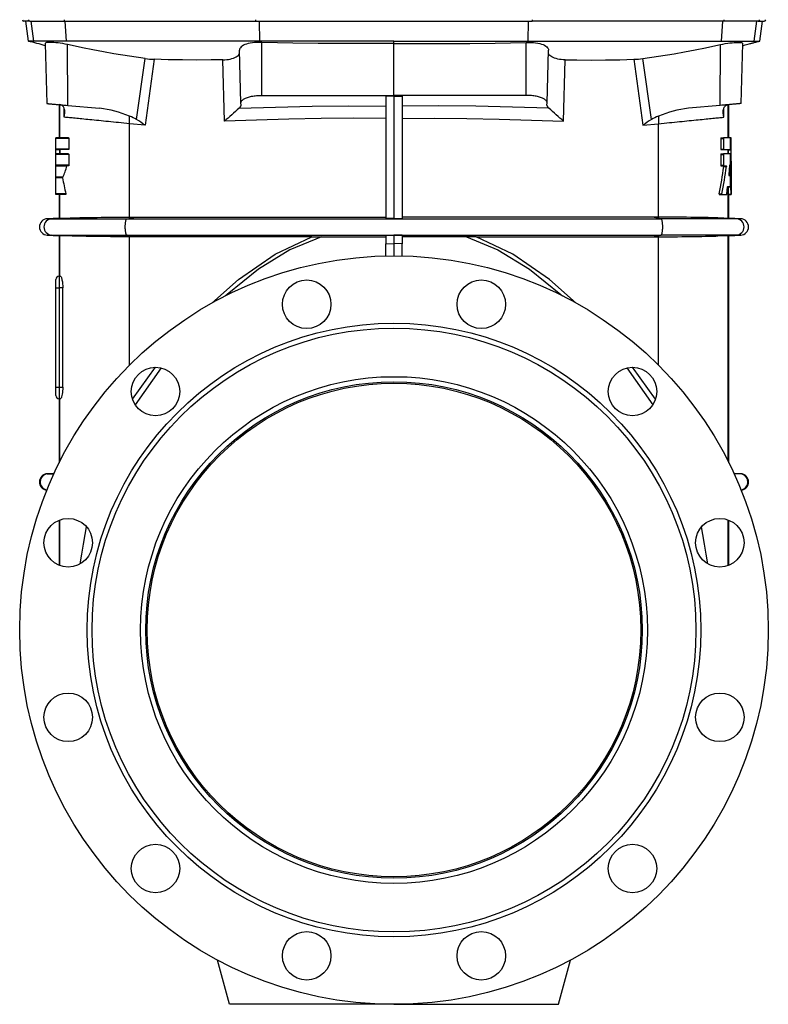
# Model space of a CAD drawing. Extents: x 58 to 859, y -276 to 1179.
# Tile 3 of 4: x 404 to 859, y 245 to 844. Entities that reach past the tile are written whole.
import ezdxf

# ---------------------------------------------------------------- set-up
doc = ezdxf.new("R2010")
doc.units = 0
doc.layers.get('0').update_dxf_attribs({"linetype": 'CONTINUOUS'})

msp = doc.modelspace()

# ---------------------------------------------------------------- linework, layer by layer
at = {"color": 7, "linetype": 'CONTINUOUS'}
for p, q in [((410.45, 842.58), (406.88, 842.58)), ((407.77, 842.58), (409.46, 830.58)), ((410.45, 842.58), (431.71, 842.58)), ((431.71, 842.58), (547.71, 842.58)), ((547.71, 842.58), (715.84, 842.58)), ((831.83, 842.58), (715.84, 842.58)), ((853.09, 842.58), (831.83, 842.58)), ((853.09, 842.58), (856.67, 842.58)), ((854.08, 830.58), (855.77, 842.58)), ((409.46, 830.58), (409.65, 830.53)), ((412.94, 830.58), (412.94, 830.58)), ((419.81, 829.14), (420.77, 792.58)), ((631.77, 797.58), (631.77, 829.18)), ((842.78, 792.58), (843.73, 829.14)), ((850.61, 830.58), (850.61, 830.58)), ((854.08, 830.58), (853.89, 830.53)), ((538.76, 792.93), (537.91, 825.1)), ((724.79, 792.93), (725.63, 825.1)), ((551.43, 797.58), (631.77, 797.58)), ((631.77, 797.14), (626.77, 797.14)), ((626.77, 797.14), (626.77, 722.64)), ((712.12, 797.58), (631.77, 797.58)), ((631.77, 797.58), (631.77, 797.14)), ((631.77, 797.14), (636.77, 797.14)), ((631.77, 797.14), (631.77, 722.63)), ((636.77, 797.14), (636.77, 722.64)), ((428.27, 791.93), (428.27, 771.78)), ((433.43, 791.48), (452.82, 789.78)), ((538.79, 791.63), (538.76, 792.93)), ((724.75, 791.63), (724.79, 792.93)), ((830.11, 791.48), (810.73, 789.78)), ((835.27, 771.78), (835.27, 791.93)), ((426.27, 771.42), (426.27, 771.78)), ((433.94, 771.78), (426.27, 771.78)), ((426.27, 764.94), (426.27, 771.42)), ((434.11, 771.42), (434.11, 764.94)), ((830.33, 771.42), (830.33, 764.94)), ((830.49, 771.78), (832.11, 771.78)), ((831.96, 771.42), (831.96, 764.94)), ((836.31, 771.78), (832.11, 771.78)), ((836.6, 771.78), (836.31, 771.78)), ((426.27, 764.58), (426.27, 764.94)), ((433.94, 764.58), (426.27, 764.58)), ((426.27, 764.36), (426.27, 764.58)), ((426.27, 761.93), (426.27, 764.36)), ((433.94, 761.93), (426.27, 761.93)), ((426.27, 761.57), (426.27, 761.93)), ((426.27, 755.09), (426.27, 761.57)), ((428.64, 764.36), (428.59, 761.93)), ((434.11, 761.57), (434.11, 755.09)), ((830.33, 761.57), (830.33, 755.09)), ((830.49, 764.58), (832.11, 764.58)), ((830.49, 761.93), (832.11, 761.93)), ((831.96, 761.57), (831.96, 755.09)), ((832.11, 764.58), (836.31, 764.58)), ((836.29, 761.93), (832.11, 761.93)), ((834.91, 764.36), (834.95, 761.93)), ((836.31, 764.58), (836.39, 764.58)), ((836.31, 761.7), (836.31, 761.71)), ((426.27, 754.73), (426.27, 755.09)), ((433.94, 754.73), (426.27, 754.73)), ((426.27, 754.54), (426.27, 754.73)), ((426.27, 747.93), (426.27, 754.54)), ((830.49, 754.73), (832.11, 754.73)), ((832.11, 754.73), (833.67, 754.73)), ((835.35, 748.92), (836.06, 748.92)), ((836.77, 748.86), (836.77, 748.64)), ((836.77, 737.22), (836.77, 748.64)), ((426.27, 747.4), (426.27, 747.93)), ((426.27, 737.78), (426.27, 747.4)), ((834.66, 742.26), (836.31, 742.26)), ((836.31, 742.26), (836.31, 742.26)), ((426.27, 737.22), (426.27, 737.78)), ((432.22, 737.22), (426.27, 737.22)), ((428.27, 737.22), (428.27, 722.9)), ((829.61, 737.22), (831.26, 737.22)), ((831.26, 737.22), (833.94, 737.22)), ((834.83, 742.04), (834.93, 737.45)), ((834.95, 737.22), (836.45, 737.22)), ((835.27, 722.9), (835.27, 737.22)), ((836.33, 742.04), (836.43, 737.45)), ((836.45, 737.22), (836.69, 737.22)), ((836.69, 737.22), (836.76, 737.22)), ((836.76, 737.22), (836.77, 737.22)), ((428.27, 722.9), (421.05, 722.58)), ((428.27, 722.9), (428.73, 722.9)), ((470.96, 723.59), (474.57, 723.59)), ((474.57, 723.59), (626.77, 723.59)), ((631.77, 722.63), (626.77, 722.64)), ((631.77, 722.63), (636.77, 722.64)), ((788.97, 723.59), (636.77, 723.59)), ((792.58, 723.59), (788.97, 723.59)), ((835.27, 722.9), (834.82, 722.9)), ((842.49, 722.58), (835.27, 722.9)), ((421.05, 712.59), (428.27, 712.27)), ((428.27, 712.27), (428.27, 687.58)), ((428.73, 712.27), (428.27, 712.27)), ((626.77, 712.53), (631.77, 712.54)), ((626.77, 712.53), (626.77, 707.42)), ((636.77, 712.53), (631.77, 712.54)), ((631.77, 712.54), (631.77, 707.5)), ((636.77, 712.53), (636.77, 707.42)), ((834.82, 712.27), (835.27, 712.27)), ((835.27, 712.27), (842.49, 712.59)), ((835.27, 574.29), (835.27, 712.27)), ((474.57, 711.58), (470.96, 711.58)), ((581.82, 711.58), (474.57, 711.58)), ((587.74, 711.57), (626.77, 711.54)), ((626.77, 700.01), (626.77, 707.42)), ((631.77, 707.5), (631.77, 700.08)), ((675.8, 711.57), (636.77, 711.54)), ((636.77, 700.01), (636.77, 707.42)), ((681.73, 711.58), (788.97, 711.58)), ((788.97, 711.58), (792.58, 711.58)), ((426.27, 680.58), (426.27, 685.58)), ((428.27, 687.58), (429.1, 687.58)), ((426.27, 620.18), (426.27, 680.58)), ((430.48, 620.18), (430.48, 680.58)), ((426.27, 615.18), (426.27, 620.18)), ((428.27, 613.18), (428.27, 574.29)), ((429.1, 613.18), (428.27, 613.18)), ((425.14, 567.76), (421.05, 567.58)), ((842.49, 567.58), (838.41, 567.76)), ((428.27, 539.34), (428.27, 511.95)), ((835.27, 511.95), (835.27, 539.34)), ((531.77, 245.08), (524.58, 271.92)), ((731.77, 245.08), (738.96, 271.92)), ((631.77, 245.08), (531.77, 245.08)), ((631.77, 245.08), (731.77, 245.08))]:
    msp.add_line(p, q, dxfattribs=at)
at = {"color": 8, "linetype": 'CONTINUOUS'}
for p, q in [((412.94, 830.58), (411.27, 842.58)), ((432.67, 830.58), (431.92, 842.58)), ((550.3, 830.58), (550.09, 842.58)), ((713.24, 830.58), (713.45, 842.58)), ((830.87, 830.58), (831.62, 842.58)), ((850.61, 830.58), (852.27, 842.58)), ((433.43, 791.48), (433.41, 828.41)), ((551.43, 797.58), (551.41, 829.73)), ((631.77, 829.18), (631.77, 830.58)), ((712.12, 797.58), (712.14, 829.73)), ((830.11, 791.48), (830.14, 828.41)), ((475.32, 782.83), (480.59, 819.96)), ((788.22, 782.83), (782.95, 819.96)), ((485.93, 819.5), (480.49, 779.48)), ((528.76, 781.79), (527.8, 819.17)), ((734.78, 781.79), (735.74, 819.17)), ((777.61, 819.5), (783.06, 779.48)), ((428.73, 771.78), (428.73, 791.86)), ((431.25, 784.3), (431.21, 789.99)), ((832.29, 784.3), (832.33, 789.99)), ((834.82, 771.78), (834.82, 791.86)), ((470.96, 723.59), (470.96, 780.32)), ((480.49, 779.48), (470.96, 780.32)), ((783.06, 779.48), (792.58, 780.32)), ((792.58, 723.59), (792.58, 780.32)), ((434.11, 771.42), (426.27, 771.42)), ((830.33, 771.42), (831.96, 771.42)), ((836.31, 764.58), (836.31, 771.78)), ((434.11, 764.94), (426.27, 764.94)), ((428.64, 764.36), (426.27, 764.36)), ((434.11, 761.57), (426.27, 761.57)), ((428.73, 761.93), (428.73, 764.58)), ((830.33, 764.94), (831.96, 764.94)), ((830.33, 761.57), (831.96, 761.57)), ((834.82, 761.93), (834.82, 764.58)), ((834.91, 764.36), (836.41, 764.36)), ((836.31, 742.26), (836.31, 761.7)), ((434.11, 755.09), (426.27, 755.09)), ((432.87, 754.54), (426.27, 754.54)), ((830.33, 755.09), (831.96, 755.09)), ((832.21, 754.23), (833.78, 754.23)), ((835.7, 754.99), (835.8, 754.99)), ((835.28, 749.42), (836.1, 749.42)), ((430.41, 747.93), (426.27, 747.93)), ((430.37, 747.4), (426.27, 747.4)), ((834.82, 722.9), (834.82, 742.26)), ((432.34, 737.78), (426.27, 737.78)), ((428.73, 722.9), (428.73, 737.22)), ((829.45, 737.72), (831.11, 737.72)), ((834.83, 742.04), (836.33, 742.04)), ((834.93, 737.45), (836.43, 737.45)), ((836.7, 737.45), (836.75, 737.45)), ((421.05, 722.58), (423.76, 722.58)), ((423.76, 722.58), (434.86, 723.07)), ((423.76, 722.58), (469.5, 722.58)), ((469.5, 722.58), (474.57, 723.59)), ((469.5, 722.58), (794.05, 722.58)), ((794.05, 722.58), (788.97, 723.59)), ((839.79, 722.58), (794.05, 722.58)), ((839.79, 722.58), (828.69, 723.07)), ((842.49, 722.58), (839.79, 722.58)), ((421.05, 712.59), (423.76, 712.59)), ((423.76, 712.59), (469.5, 712.59)), ((434.86, 712.1), (423.76, 712.59)), ((428.73, 687.58), (428.73, 712.27)), ((469.5, 712.59), (794.05, 712.59)), ((474.57, 711.58), (469.5, 712.59)), ((788.97, 711.58), (794.05, 712.59)), ((839.79, 712.59), (794.05, 712.59)), ((828.69, 712.1), (839.79, 712.59)), ((834.82, 575.2), (834.82, 712.27)), ((842.49, 712.59), (839.79, 712.59)), ((470.96, 633.51), (470.96, 711.58)), ((626.77, 707.42), (631.77, 707.5)), ((636.77, 707.42), (631.77, 707.5)), ((792.58, 633.51), (792.58, 711.58)), ((428.27, 687.58), (428.27, 680.58)), ((426.27, 680.58), (428.27, 680.58)), ((428.27, 680.58), (428.27, 620.18)), ((430.48, 680.58), (428.27, 680.58)), ((472.81, 612.91), (486.79, 632.29)), ((490.24, 631.89), (474.42, 609.55)), ((773.31, 631.89), (789.13, 609.55)), ((790.73, 612.91), (776.76, 632.29)), ((426.27, 620.18), (428.27, 620.18)), ((428.27, 620.18), (428.27, 613.18)), ((428.27, 620.18), (430.48, 620.18)), ((428.73, 575.2), (428.73, 613.18)), ((421.05, 567.58), (421.51, 567.58)), ((421.51, 567.58), (425.13, 567.74)), ((421.51, 567.58), (425.05, 567.58)), ((842.03, 567.58), (838.42, 567.74)), ((842.03, 567.58), (838.49, 567.58)), ((842.49, 567.58), (842.03, 567.58)), ((428.73, 511.78), (428.73, 539.51)), ((834.82, 511.78), (834.82, 539.51))]:
    msp.add_line(p, q, dxfattribs=at)
at = {"color": 8, "linetype": 'CONTINUOUS', "flags": 128}
for points in [[(431.27, 843.56), (431.28, 843.37), (431.3, 843.18), (431.34, 843.02), (431.4, 842.87), (431.47, 842.75), (431.54, 842.66), (431.62, 842.6), (431.71, 842.58)], [(832.28, 843.56), (832.27, 843.37), (832.24, 843.18), (832.2, 843.02), (832.14, 842.87), (832.08, 842.75), (832, 842.66), (831.92, 842.6), (831.83, 842.58)], [(537.61, 789.71), (559.82, 790.43), (582.1, 790.9), (604.42, 791.12), (626.77, 791.09)], [(725.94, 789.71), (703.73, 790.43), (681.45, 790.9), (659.12, 791.12), (636.77, 791.09)], [(470.96, 780.32), (469.3, 780.49), (467.65, 780.65), (466.02, 780.81), (464.41, 780.98), (462.82, 781.14), (461.24, 781.29), (459.69, 781.45), (458.15, 781.6), (456.65, 781.76), (455.17, 781.9), (453.72, 782.05), (452.29, 782.19), (450.9, 782.33), (449.54, 782.47), (448.21, 782.6), (446.91, 782.73), (445.66, 782.86), (444.43, 782.98), (443.25, 783.1), (442.11, 783.21), (441, 783.33), (439.94, 783.43), (438.92, 783.53), (437.94, 783.63), (437.01, 783.73), (436.12, 783.81), (435.28, 783.9), (434.49, 783.98), (433.74, 784.05), (433.04, 784.12), (432.4, 784.19), (431.8, 784.25), (431.25, 784.3)], [(792.58, 780.32), (794.24, 780.49), (795.89, 780.65), (797.52, 780.81), (799.13, 780.98), (800.73, 781.14), (802.3, 781.29), (803.86, 781.45), (805.39, 781.6), (806.89, 781.76), (808.37, 781.9), (809.83, 782.05), (811.25, 782.19), (812.64, 782.33), (814.01, 782.47), (815.33, 782.6), (816.63, 782.73), (817.89, 782.86), (819.11, 782.98), (820.29, 783.1), (821.44, 783.21), (822.54, 783.33), (823.6, 783.43), (824.62, 783.53), (825.6, 783.63), (826.53, 783.73), (827.42, 783.81), (828.26, 783.9), (829.06, 783.98), (829.8, 784.05), (830.5, 784.12), (831.15, 784.19), (831.75, 784.25), (832.29, 784.3)], [(626.77, 783.57), (607.1, 783.61), (587.45, 783.45), (567.84, 783.1), (548.27, 782.54), (528.76, 781.79)], [(636.77, 783.57), (656.44, 783.61), (676.09, 783.45), (695.71, 783.1), (715.27, 782.54), (734.78, 781.79)], [(469.5, 712.59), (469.39, 712.64), (469.28, 712.74), (469.17, 712.89), (469.07, 713.08), (468.97, 713.33), (468.88, 713.62), (468.79, 713.95), (468.72, 714.32), (468.65, 714.72), (468.59, 715.15), (468.54, 715.6), (468.5, 716.08), (468.47, 716.57), (468.46, 717.08), (468.45, 717.58), (468.46, 718.09), (468.47, 718.6), (468.5, 719.09), (468.54, 719.57), (468.59, 720.02), (468.65, 720.45), (468.72, 720.85), (468.79, 721.22), (468.88, 721.55), (468.97, 721.84), (469.07, 722.09), (469.17, 722.28), (469.28, 722.43), (469.39, 722.53), (469.5, 722.58)], [(794.05, 712.59), (794.16, 712.64), (794.27, 712.74), (794.37, 712.89), (794.47, 713.08), (794.57, 713.33), (794.66, 713.62), (794.75, 713.95), (794.82, 714.32), (794.89, 714.72), (794.95, 715.15), (795, 715.6), (795.04, 716.08), (795.07, 716.57), (795.08, 717.08), (795.09, 717.58), (795.08, 718.09), (795.07, 718.6), (795.04, 719.09), (795, 719.57), (794.95, 720.02), (794.89, 720.45), (794.82, 720.85), (794.75, 721.22), (794.66, 721.55), (794.57, 721.84), (794.47, 722.09), (794.37, 722.28), (794.27, 722.43), (794.16, 722.53), (794.05, 722.58)], [(521.08, 671.34), (537.18, 685.57), (559.46, 701.01), (581.82, 711.58)], [(587.74, 711.57), (568.56, 703.63), (549.43, 691.97), (530.35, 676.61), (529.43, 675.76)], [(675.8, 711.57), (694.98, 703.63), (714.11, 691.97), (733.19, 676.61), (734.12, 675.76)], [(742.46, 671.34), (726.37, 685.57), (704.08, 701.01), (681.73, 711.58)], [(441.05, 512.82), (441.98, 518.71), (442.99, 524.71), (444.03, 530.56), (444.91, 535.3)], [(822.49, 512.82), (821.56, 518.71), (820.55, 524.71), (819.52, 530.56), (818.63, 535.3)]]:
    msp.add_lwpolyline(points, dxfattribs=at)
at = {"color": 7, "linetype": 'CONTINUOUS', "flags": 128}
for points in [[(412.94, 830.58), (412.12, 830.58), (411.42, 830.58), (410.82, 830.58), (410.33, 830.58), (409.95, 830.58), (409.68, 830.58), (409.51, 830.58), (409.46, 830.58)], [(416.35, 830.58), (415.9, 830.58), (414.91, 830.58), (414.08, 830.58), (413.42, 830.58), (412.94, 830.58)], [(423.45, 830.58), (422.83, 830.58), (421.88, 830.58), (420.98, 830.58), (420.11, 830.57), (419.28, 830.57), (418.48, 830.57), (417.72, 830.58), (417.01, 830.58), (416.35, 830.58)], [(433.41, 828.41), (431.91, 828.74), (430.42, 829.02), (428.96, 829.26), (427.56, 829.45), (426.22, 829.59), (424.97, 829.69), (423.85, 829.74), (422.83, 829.76), (421.95, 829.75), (421.21, 829.69), (420.62, 829.61), (420.19, 829.49), (419.92, 829.35), (419.81, 829.17), (419.82, 829.14)], [(432.67, 830.58), (431.43, 830.58), (430.22, 830.58), (429.03, 830.58), (427.86, 830.58), (426.71, 830.58), (425.59, 830.58), (424.51, 830.58), (423.45, 830.58)], [(550.3, 830.58), (542.68, 830.58), (535.09, 830.58), (527.52, 830.58), (519.98, 830.58), (512.43, 830.58), (504.91, 830.58), (497.43, 830.58), (489.99, 830.58), (482.66, 830.58), (475.37, 830.58), (468.13, 830.58), (460.96, 830.58), (453.79, 830.58), (446.68, 830.58), (439.64, 830.58), (432.67, 830.58)], [(480.59, 819.96), (471.02, 821.35), (461.48, 822.9), (455.12, 824), (448.77, 825.16), (442.44, 826.4), (437.92, 827.37), (433.41, 828.41)], [(551.41, 829.73), (549.93, 829.75), (548.48, 829.71), (547.06, 829.62), (545.71, 829.48), (544.43, 829.28), (543.23, 829.03), (542.13, 828.73), (541.13, 828.38), (540.26, 827.99), (539.49, 827.54), (538.87, 827.05), (538.4, 826.54), (538.12, 826.07), (537.96, 825.59), (537.91, 825.1)], [(631.77, 830.58), (621.53, 830.58), (611.29, 830.58), (601.06, 830.58), (590.81, 830.58), (580.57, 830.58), (570.35, 830.58), (560.32, 830.58), (550.3, 830.58)], [(631.77, 829.18), (616.42, 829.03), (601.07, 828.99), (585.72, 829.05), (570.36, 829.26), (560.88, 829.46), (551.41, 829.73)], [(631.77, 830.58), (642.01, 830.58), (652.25, 830.58), (662.48, 830.58), (672.73, 830.58), (682.97, 830.58), (693.19, 830.58), (703.23, 830.58), (713.24, 830.58)], [(631.77, 829.18), (647.12, 829.03), (662.47, 828.99), (677.83, 829.05), (693.18, 829.26), (702.66, 829.46), (712.14, 829.73)], [(712.14, 829.73), (713.61, 829.75), (715.07, 829.71), (716.48, 829.62), (717.83, 829.48), (719.12, 829.28), (720.31, 829.03), (721.41, 828.73), (722.41, 828.38), (723.28, 827.99), (724.05, 827.54), (724.67, 827.05), (725.14, 826.54), (725.42, 826.07), (725.58, 825.59), (725.63, 825.1)], [(713.24, 830.58), (720.86, 830.58), (728.46, 830.58), (736.02, 830.58), (743.56, 830.58), (751.11, 830.58), (758.64, 830.58), (766.11, 830.58), (773.55, 830.58), (780.89, 830.58), (788.17, 830.58), (795.41, 830.58), (802.59, 830.58), (809.76, 830.58), (816.86, 830.58), (823.9, 830.58), (830.87, 830.58)], [(782.95, 819.96), (792.52, 821.35), (802.06, 822.9), (808.42, 824), (814.77, 825.16), (821.1, 826.4), (825.62, 827.37), (830.14, 828.41)], [(830.14, 828.41), (831.63, 828.74), (833.12, 829.02), (834.58, 829.26), (835.98, 829.45), (837.32, 829.59), (838.57, 829.69), (839.7, 829.74), (840.71, 829.76), (841.59, 829.75), (842.33, 829.69), (842.92, 829.61), (843.35, 829.49), (843.63, 829.35), (843.73, 829.17), (843.72, 829.14)], [(830.87, 830.58), (832.11, 830.58), (833.32, 830.58), (834.52, 830.58), (835.68, 830.58), (836.83, 830.58), (837.95, 830.58), (839.04, 830.58), (840.09, 830.58)], [(840.09, 830.58), (840.71, 830.58), (841.66, 830.58), (842.57, 830.58), (843.44, 830.57), (844.27, 830.57), (845.07, 830.57), (845.82, 830.58), (846.53, 830.58), (847.19, 830.58)], [(843.7, 827.75), (844.29, 827.91), (845.24, 828.18), (846.09, 828.42), (846.92, 828.65), (847.62, 828.84), (848.19, 829), (848.62, 829.12), (849, 829.22), (849.39, 829.33), (849.8, 829.44), (850.21, 829.55), (850.7, 829.68), (851.2, 829.82), (851.72, 829.95), (852.24, 830.09), (852.78, 830.24), (853.33, 830.38), (853.89, 830.53)], [(847.19, 830.58), (847.64, 830.58), (848.63, 830.58), (849.46, 830.58), (850.12, 830.58), (850.61, 830.58)], [(850.61, 830.58), (851.42, 830.58), (852.12, 830.58), (852.72, 830.58), (853.21, 830.58), (853.59, 830.58), (853.87, 830.58), (854.03, 830.58), (854.08, 830.58)], [(527.8, 819.17), (528.95, 819.22), (530.08, 819.32), (531.16, 819.46), (532.24, 819.66), (533.24, 819.91), (534.17, 820.2), (535.04, 820.55), (535.81, 820.93), (536.47, 821.33), (537.04, 821.8), (537.48, 822.28), (537.78, 822.78), (537.91, 823.21), (537.95, 823.64)], [(735.74, 819.17), (734.59, 819.22), (733.46, 819.32), (732.38, 819.46), (731.31, 819.66), (730.3, 819.91), (729.38, 820.2), (728.5, 820.55), (727.73, 820.93), (727.08, 821.33), (726.5, 821.8), (726.06, 822.28), (725.77, 822.78), (725.63, 823.21), (725.59, 823.64)], [(527.8, 819.17), (520.57, 819.07), (511.89, 819.03), (503.22, 819.08), (494.57, 819.23), (485.93, 819.5)], [(735.74, 819.17), (742.97, 819.07), (751.65, 819.03), (760.32, 819.08), (768.98, 819.23), (777.61, 819.5)], [(538.76, 792.93), (538.77, 793.22), (538.84, 793.51), (538.96, 793.8), (539.13, 794.09), (539.34, 794.37), (539.61, 794.65), (539.92, 794.92), (540.27, 795.18), (540.68, 795.43), (541.12, 795.67), (541.6, 795.9), (542.13, 796.12), (542.69, 796.33), (543.29, 796.52), (543.92, 796.7), (544.58, 796.86), (545.26, 797.01), (545.98, 797.14), (546.71, 797.26), (547.47, 797.36), (548.24, 797.44), (549.02, 797.5), (549.82, 797.55), (550.62, 797.58), (551.43, 797.58)], [(724.79, 792.93), (724.77, 793.22), (724.7, 793.51), (724.58, 793.8), (724.42, 794.09), (724.2, 794.37), (723.94, 794.65), (723.62, 794.92), (723.27, 795.18), (722.87, 795.43), (722.42, 795.67), (721.94, 795.9), (721.41, 796.12), (720.85, 796.33), (720.26, 796.52), (719.63, 796.7), (718.97, 796.86), (718.28, 797.01), (717.57, 797.14), (716.83, 797.26), (716.08, 797.36), (715.31, 797.44), (714.52, 797.5), (713.73, 797.55), (712.92, 797.58), (712.12, 797.58)], [(420.77, 792.58), (420.77, 792.58), (420.83, 792.58), (420.93, 792.57), (421.08, 792.56), (421.29, 792.54), (421.54, 792.52), (421.85, 792.49), (422.2, 792.46), (422.59, 792.43), (423.03, 792.39), (423.52, 792.34), (424.04, 792.3), (424.61, 792.25), (425.2, 792.2), (425.84, 792.14), (426.5, 792.08), (427.2, 792.02), (427.92, 791.96), (428.66, 791.89), (429.42, 791.83), (430.2, 791.76), (431, 791.69), (431.8, 791.62), (432.61, 791.55), (433.43, 791.48)], [(431.25, 784.3), (431.25, 784.32), (431.59, 785.5), (431.77, 786.68), (431.8, 787.49), (431.74, 788.27), (431.59, 789.03), (431.34, 789.75), (431.1, 790.2), (430.81, 790.62), (430.45, 791), (430.03, 791.33), (429.65, 791.55), (429.24, 791.72), (428.77, 791.85), (428.26, 791.93)], [(842.78, 792.58), (842.77, 792.58), (842.72, 792.58), (842.61, 792.57), (842.46, 792.56), (842.25, 792.54), (842, 792.52), (841.7, 792.49), (841.35, 792.46), (840.95, 792.43), (840.51, 792.39), (840.02, 792.34), (839.5, 792.3), (838.94, 792.25), (838.34, 792.2), (837.7, 792.14), (837.04, 792.08), (836.35, 792.02), (835.63, 791.96), (834.88, 791.89), (834.12, 791.83), (833.34, 791.76), (832.55, 791.69), (831.74, 791.62), (830.93, 791.55), (830.11, 791.48)], [(832.29, 784.3), (832.29, 784.32), (831.96, 785.5), (831.78, 786.68), (831.75, 787.49), (831.8, 788.27), (831.95, 789.03), (832.21, 789.75), (832.44, 790.2), (832.74, 790.62), (833.1, 791), (833.52, 791.33), (833.89, 791.55), (834.31, 791.72), (834.77, 791.85), (835.28, 791.93)], [(433.94, 771.78), (434, 771.76), (434.05, 771.69), (434.09, 771.58), (434.11, 771.47), (434.11, 771.42)], [(830.49, 771.78), (830.43, 771.76), (830.38, 771.69), (830.35, 771.59), (830.33, 771.47), (830.33, 771.42)], [(832.11, 771.78), (832.06, 771.76), (832.01, 771.69), (831.98, 771.59), (831.96, 771.47), (831.96, 771.42)], [(836.77, 748.86), (836.73, 760.21), (836.61, 771.56)], [(434.11, 764.94), (434.1, 764.83), (434.08, 764.74), (434.04, 764.66), (433.99, 764.6), (433.94, 764.58)], [(433.94, 761.93), (434, 761.9), (434.05, 761.83), (434.09, 761.73), (434.11, 761.61), (434.11, 761.57)], [(830.33, 764.94), (830.34, 764.83), (830.36, 764.73), (830.39, 764.65), (830.44, 764.6), (830.49, 764.58)], [(830.49, 761.93), (830.43, 761.9), (830.38, 761.84), (830.35, 761.73), (830.33, 761.62), (830.33, 761.57)], [(831.96, 764.94), (831.97, 764.83), (831.99, 764.73), (832.03, 764.65), (832.07, 764.6), (832.11, 764.58)], [(832.11, 761.93), (832.06, 761.9), (832.01, 761.84), (831.98, 761.73), (831.96, 761.62), (831.96, 761.57)], [(836.7, 737.72), (836.55, 749.71), (836.31, 761.7)], [(836.41, 764.36), (836.63, 750.91), (836.75, 737.45)], [(434.11, 755.09), (434.1, 754.98), (434.08, 754.88), (434.04, 754.8), (433.99, 754.75), (433.94, 754.73)], [(830.33, 755.09), (830.34, 754.98), (830.36, 754.88), (830.39, 754.8), (830.44, 754.74), (830.49, 754.73)], [(831.96, 755.09), (831.97, 754.98), (831.99, 754.88), (832.03, 754.8), (832.07, 754.74), (832.11, 754.73)], [(833.67, 754.73), (833.71, 754.71), (833.75, 754.64), (833.77, 754.54), (833.79, 754.43), (833.79, 754.31), (833.78, 754.23)], [(835.7, 754.99), (835.51, 752.2), (835.28, 749.42)], [(835.8, 754.99), (835.79, 755.09), (835.78, 755.17), (835.76, 755.21), (835.74, 755.21), (835.73, 755.17), (835.71, 755.09), (835.7, 754.99)], [(836.1, 749.42), (835.96, 752.21), (835.8, 754.99)], [(834.57, 742.04), (834.59, 742.14), (834.62, 742.22), (834.65, 742.26), (834.66, 742.26)], [(432.34, 737.78), (432.36, 737.67), (432.36, 737.56), (432.35, 737.45), (432.33, 737.35), (432.29, 737.28), (432.25, 737.23), (432.22, 737.22)], [(829.45, 737.72), (829.43, 737.62), (829.44, 737.51), (829.46, 737.41), (829.49, 737.32), (829.53, 737.26), (829.59, 737.23), (829.61, 737.22)], [(831.11, 737.72), (831.09, 737.62), (831.1, 737.51), (831.12, 737.4), (831.15, 737.32), (831.19, 737.26), (831.25, 737.23), (831.26, 737.22)], [(833.94, 737.22), (833.98, 737.25), (834.01, 737.31), (834.03, 737.41), (834.04, 737.45)], [(834.04, 737.45), (834.32, 739.74), (834.57, 742.04)], [(434.86, 723.07), (436.16, 723.11), (437.58, 723.15), (439.1, 723.19), (440.77, 723.23), (442.55, 723.26), (444.43, 723.3), (446.62, 723.34), (448.91, 723.38), (451.32, 723.41), (453.89, 723.44), (456.56, 723.48), (459.32, 723.5), (462.12, 723.53), (464.98, 723.55), (467.95, 723.57), (470.96, 723.59)], [(828.69, 723.07), (827.38, 723.11), (825.97, 723.15), (824.44, 723.19), (822.77, 723.23), (820.99, 723.26), (819.11, 723.3), (816.93, 723.34), (814.63, 723.38), (812.23, 723.41), (809.65, 723.44), (806.98, 723.48), (804.23, 723.5), (801.43, 723.53), (798.56, 723.55), (795.6, 723.57), (792.58, 723.59)], [(470.96, 711.58), (468.04, 711.6), (465.16, 711.62), (462.34, 711.64), (459.5, 711.66), (456.74, 711.69), (454.07, 711.72), (451.56, 711.76), (449.15, 711.79), (446.84, 711.83), (444.58, 711.87), (442.45, 711.91), (440.45, 711.95), (438.91, 711.99), (437.46, 712.02), (436.11, 712.06), (434.86, 712.1)], [(581.82, 711.58), (585.68, 711.57), (587.74, 711.57)], [(681.73, 711.58), (677.86, 711.57), (675.8, 711.57)], [(792.58, 711.58), (795.51, 711.6), (798.38, 711.62), (801.2, 711.64), (804.04, 711.66), (806.8, 711.69), (809.48, 711.72), (811.98, 711.76), (814.4, 711.79), (816.7, 711.83), (818.96, 711.87), (821.09, 711.91), (823.09, 711.95), (824.64, 711.99), (826.08, 712.02), (827.44, 712.06), (828.69, 712.1)], [(429.1, 687.58), (429.2, 687.54), (429.32, 687.4), (429.45, 687.18), (429.58, 686.88), (429.72, 686.49), (429.85, 686.03), (429.98, 685.49), (430.1, 684.89), (430.21, 684.23), (430.31, 683.53), (430.38, 682.79), (430.44, 682.02), (430.47, 681.31), (430.48, 680.58)], [(430.48, 620.18), (430.45, 619.04), (430.38, 617.92), (430.26, 616.87), (430.11, 615.91), (429.93, 615.05), (429.74, 614.34), (429.6, 613.94), (429.47, 613.62), (429.34, 613.39), (429.21, 613.24), (429.1, 613.18)]]:
    msp.add_lwpolyline(points, dxfattribs=at)
at = {"color": 7, "linetype": 'CONTINUOUS'}
for centre, radius in [((631.77, 472.58), 227.5), ((578.71, 670.6), 14.75), ((684.83, 670.6), 14.75), ((631.77, 472.58), 186.5), ((631.77, 472.58), 183.5), ((486.81, 617.54), 14.75), ((776.73, 617.54), 14.75), ((631.77, 472.58), 154), ((631.77, 472.58), 150), ((433.76, 525.64), 14.75), ((829.79, 525.64), 14.75), ((433.76, 419.53), 14.75), ((829.79, 419.53), 14.75), ((486.81, 327.63), 14.75), ((776.73, 327.63), 14.75), ((578.71, 274.57), 14.75), ((684.83, 274.57), 14.75)]:
    msp.add_circle(centre, radius, dxfattribs=at)
at = {"color": 8, "linetype": 'CONTINUOUS'}
msp.add_circle((631.77, 472.58), 150.88, dxfattribs=at)
at = {"color": 7, "linetype": 'CONTINUOUS'}
for centre, radius, start, end in [((406.88, 843.58), 1, 181.5, 270), ((856.67, 843.58), 1, 270, 358.5), ((286.1, 358.11), 488.31, 74.10346, 75.34337), ((487.99, 874.3), 54.84, 262.24014, 267.84523), ((775.55, 874.3), 54.84, 272.15477, 277.75986), ((536.29, 791.85), 2.51, 301.65649, 354.87067), ((727.25, 791.85), 2.51, 185.12933, 238.34351), ((445.07, 724.87), 65.38, 66.61783, 83.19836), ((462.3, 760.9), 25.51, 59.29644, 70.00566), ((864.93, 415.27), 497.34, 131.15877, 132.52653), ((398.61, 415.27), 497.34, 47.47347, 48.84123), ((801.25, 760.9), 25.51, 109.99434, 120.70356), ((818.47, 724.87), 65.38, 96.80164, 113.38217), ((380.7, 631.59), 178.4, 55.99027, 57.96902), ((882.84, 631.59), 178.4, 122.03098, 124.00973), ((835.47, 771.62), 1.14, 357.3123, 8.5221), ((429.71, 764.39), 1.07, 169.68176, 181.60662), ((833.83, 764.39), 1.07, 358.39338, 10.31824), ((835.66, 761.76), 0.654, 355.24503, 14.88607), ((835.33, 764.39), 1.08, 358.40921, 10.25657), ((411.38, 758.78), 21.9, 330.30403, 348.82427), ((433.08, 754.54), 0.206, 110.29279, 179.67781), ((571.25, 789.37), 263.31, 348.68873, 352.33118), ((562.68, 789.67), 273.41, 349.04753, 352.55248), ((831.66, 754.39), 0.564, 343.85198, 35.2219), ((835.98, 749.26), 0.714, 167.00597, 208.18714), ((834.81, 749.27), 1.29, 344.72837, 7.01166), ((431.31, 747.59), 0.963, 159.37102, 191.20797), ((551.88, 767.3), 123.13, 189.30012, 193.8739), ((833.39, 742.05), 1.44, 359.60287, 8.17624), ((835.35, 742.07), 0.984, 358.24908, 11.25659), ((835.76, 737.4), 0.832, 176.41656, 191.81364), ((837.26, 737.4), 0.835, 176.42138, 191.76296), ((830.67, 737.56), 6.03, 356.77396, 1.50407), ((840.36, 737.4), 3.61, 179.189, 182.71633), ((421.27, 717.58), 5, 92.5, 267.5), ((419.13, 1169.05), 446.26, 271.23187, 272.01921), ((844.41, 1169.05), 446.26, 267.98079, 268.76813), ((842.27, 717.58), 5, 272.5, 87.5), ((419.06, 263.5), 448.88, 87.98322, 88.76598), ((844.48, 263.5), 448.88, 91.23402, 92.01678), ((428.27, 685.58), 2, 90, 180), ((428.27, 615.18), 2, 180, 270), ((421.27, 562.58), 5, 92.5, 264.10382), ((842.27, 562.58), 5, 275.89618, 87.5)]:
    msp.add_arc(centre, radius, start, end, dxfattribs=at)
at = {"color": 8, "linetype": 'CONTINUOUS'}
for centre, radius, start, end in [((410.46, 843.58), 0.994, 181.15845, 269.67879), ((549.57, 843.32), 2, 173.25639, 201.66733), ((713.98, 843.32), 2, 338.33267, 6.74361), ((853.08, 843.58), 0.994, 270.32121, 358.84155), ((441.04, 782.98), 30.04, 354.92292, 3.61561), ((822.51, 782.98), 30.04, 176.38439, 185.07708), ((424.01, 717.58), 5, 92.91424, 267.08576), ((839.53, 717.58), 5, 272.91424, 87.08576), ((421.74, 562.58), 5, 92.57738, 259.01143), ((841.81, 562.58), 5, 280.98857, 87.42262)]:
    msp.add_arc(centre, radius, start, end, dxfattribs=at)

doc.saveas('drawing.dxf')
